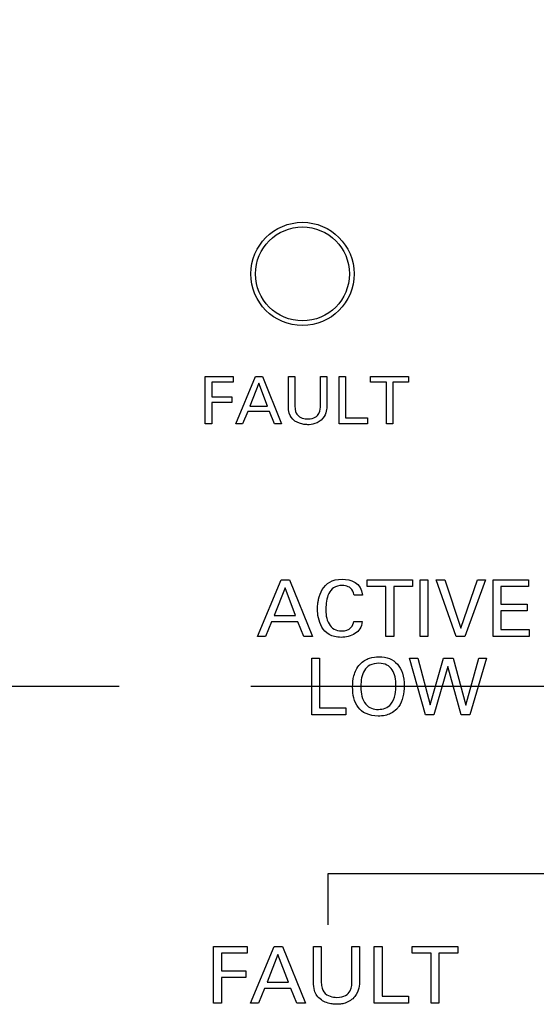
# Model space of a CAD drawing. Header units: inches. Extents: x 0 to 34, y 0 to 22.
# Tile 41 of 89: x 8.589 to 9.139, y 15.348 to 16.396. Entities that reach past the tile are written whole.
import ezdxf

# ---------------------------------------------------------------- set-up
doc = ezdxf.new("R2010")
doc.units = ezdxf.units.IN
doc.header["$LTSCALE"] = 1.87
doc.header["$MEASUREMENT"] = 0
doc.linetypes.add('CENTER', pattern=[0.6, 0.375, -0.075, 0.075, -0.075])
doc.layers.get('0').update_dxf_attribs({"linetype": 'CONTINUOUS'})
for name, color, linetype in [('DATUMCURVES', 7, 'CONTINUOUS'), ('DEFAULT_1', 7, 'CENTER'), ('DIMENSIONS', 7, 'CONTINUOUS')]:
    doc.layers.add(name, color=color, linetype=linetype)
doc.styles.get("Standard").update_dxf_attribs({"font": 'txt', "width": 0.8})
doc.dimstyles.new('DIMSTYLE_1', dxfattribs={"dimtxt": 0.125, "dimasz": 0.18, "dimexe": 0.18, "dimexo": 0.0625, "dimgap": 0.09, "dimtad": 0, "dimtih": 1, "dimtoh": 1, "dimdec": 3, "dimzin": 4, "dimdsep": 46, "dimtxsty": 'STANDARD', "dimblk": '_FILLED', "dimblk1": '_FILLED', "dimblk2": '_FILLED', "dimcen": 0.09, "dimadec": 0, "dimazin": 0, "dimtp": 0.001, "dimtm": 0.001, "dimtfac": 1, "dimtdec": 3, "dimtofl": 0, "dimtmove": 0, "dimatfit": 3, "dimldrblk": '_FILLED', "dimfxl": 1, "dimtolj": 1, "dimtzin": 4, "dimarcsym": 0})

# ---------------------------------------------------------------- blocks, each defined once
blk = doc.blocks.new('*D12')
at = {"layer": 'DIMENSIONS', "color": 2, "linetype": 'CONTINUOUS'}
blk.add_line((12.8132, 15.8742), (12.8132, 18.0661), dxfattribs=at)
at = {"layer": 'DIMENSIONS', "color": 2, "linetype": 'CONTINUOUS', "width": 0.8}
for s, p in [(']', (12.8757, 19.4536)), ('219.28', (12.8757, 18.8536)), ('[', (12.8757, 18.7536)), ('8.633', (12.8757, 18.1286))]:
    blk.add_text(s, height=0.125, rotation=90, dxfattribs=at).set_placement(p)
blk = doc.blocks.new('_FILLED')
at = {"color": 0, "linetype": 'BYBLOCK'}
blk.add_solid([(0, 0), (-1, 0.1736), (-1, -0.1736)], dxfattribs=at)
blk = doc.blocks.new('*D14')
at = {"layer": 'DIMENSIONS', "color": 2, "linetype": 'CONTINUOUS'}
blk.add_line((9.4132, 15.8742), (9.4132, 18.0661), dxfattribs=at)
at = {"layer": 'DIMENSIONS', "color": 2, "linetype": 'CONTINUOUS', "width": 0.8}
for s, p in [(']', (9.4757, 19.4536)), ('132.92', (9.4757, 18.8536)), ('[', (9.4757, 18.7536)), ('5.233', (9.4757, 18.1286))]:
    blk.add_text(s, height=0.125, rotation=90, dxfattribs=at).set_placement(p)
blk = doc.blocks.new('*D15')
at = {"layer": 'DIMENSIONS', "color": 2, "linetype": 'CONTINUOUS'}
blk.add_line((11.1132, 15.8742), (11.1132, 18.0661), dxfattribs=at)
at = {"layer": 'DIMENSIONS', "color": 2, "linetype": 'CONTINUOUS', "width": 0.8}
for s, p in [(']', (11.1757, 19.3536)), ('176.1', (11.1757, 18.8536)), ('[', (11.1757, 18.7536)), ('6.933', (11.1757, 18.1286))]:
    blk.add_text(s, height=0.125, rotation=90, dxfattribs=at).set_placement(p)

msp = doc.modelspace()

# ---------------------------------------------------------------- linework, layer by layer
at = {"color": 7, "linetype": 'CONTINUOUS'}
for radius in [0.055, 0.05]:
    msp.add_circle((8.8902, 16.1256), radius, dxfattribs=at)
at = {"layer": 'DATUMCURVES', "color": 40, "linetype": 'CONTINUOUS'}
for points in [[(8.7866, 16.0162, 0.334), (8.7866, 16.0162, 0.334), (8.8164, 16.0162, 0.334), (8.8164, 16.0162, 0.334)], [(8.7866, 15.966, 0.334), (8.7866, 15.966, 0.334), (8.7866, 16.0162, 0.334), (8.7866, 16.0162, 0.334)], [(8.8164, 16.0162, 0.334), (8.8164, 16.0162, 0.334), (8.8164, 16.0103, 0.334), (8.8164, 16.0103, 0.334)], [(8.8192, 15.966, 0.334), (8.8192, 15.966, 0.334), (8.8403, 16.0162, 0.334), (8.8403, 16.0162, 0.334)], [(8.8403, 16.0162, 0.334), (8.8403, 16.0162, 0.334), (8.8477, 16.0162, 0.334), (8.8477, 16.0162, 0.334)], [(8.8477, 16.0162, 0.334), (8.8477, 16.0162, 0.334), (8.868, 15.966, 0.334), (8.868, 15.966, 0.334)], [(8.8752, 15.9856, 0.334), (8.8752, 15.9856, 0.334), (8.8752, 16.0162, 0.334), (8.8752, 16.0162, 0.334)], [(8.8752, 16.0162, 0.334), (8.8752, 16.0162, 0.334), (8.8821, 16.0162, 0.334), (8.8821, 16.0162, 0.334)], [(8.8821, 16.0162, 0.334), (8.8821, 16.0162, 0.334), (8.8821, 15.9851, 0.334), (8.8821, 15.9851, 0.334)], [(8.9093, 15.9854, 0.334), (8.9093, 15.9854, 0.334), (8.9093, 16.0162, 0.334), (8.9093, 16.0162, 0.334)], [(8.9093, 16.0162, 0.334), (8.9093, 16.0162, 0.334), (8.9161, 16.0162, 0.334), (8.9161, 16.0162, 0.334)], [(8.9161, 16.0162, 0.334), (8.9161, 16.0162, 0.334), (8.9161, 15.9853, 0.334), (8.9161, 15.9853, 0.334)], [(8.9292, 16.0162, 0.334), (8.9292, 16.0162, 0.334), (8.9361, 16.0162, 0.334), (8.9361, 16.0162, 0.334)], [(8.9292, 15.966, 0.334), (8.9292, 15.966, 0.334), (8.9292, 16.0162, 0.334), (8.9292, 16.0162, 0.334)], [(8.9361, 16.0162, 0.334), (8.9361, 16.0162, 0.334), (8.9361, 15.9722, 0.334), (8.9361, 15.9722, 0.334)], [(8.9628, 16.0103, 0.334), (8.9628, 16.0103, 0.334), (8.9628, 16.0162, 0.334), (8.9628, 16.0162, 0.334)], [(8.9628, 16.0162, 0.334), (8.9628, 16.0162, 0.334), (9.0033, 16.0162, 0.334), (9.0033, 16.0162, 0.334)], [(9.0033, 16.0162, 0.334), (9.0033, 16.0162, 0.334), (9.0033, 16.0103, 0.334), (9.0033, 16.0103, 0.334)], [(8.8164, 16.0103, 0.334), (8.8164, 16.0103, 0.334), (8.7937, 16.0103, 0.334), (8.7937, 16.0103, 0.334)], [(8.7937, 16.0103, 0.334), (8.7937, 16.0103, 0.334), (8.7937, 15.9947, 0.334), (8.7937, 15.9947, 0.334)], [(8.8437, 16.0093, 0.334), (8.8437, 16.0093, 0.334), (8.834, 15.9847, 0.334), (8.834, 15.9847, 0.334)], [(8.853, 15.9847, 0.334), (8.853, 15.9847, 0.334), (8.8437, 16.0093, 0.334), (8.8437, 16.0093, 0.334)], [(8.9796, 16.0103, 0.334), (8.9796, 16.0103, 0.334), (8.9628, 16.0103, 0.334), (8.9628, 16.0103, 0.334)], [(8.9796, 15.966, 0.334), (8.9796, 15.966, 0.334), (8.9796, 16.0103, 0.334), (8.9796, 16.0103, 0.334)], [(9.0033, 16.0103, 0.334), (9.0033, 16.0103, 0.334), (8.9865, 16.0103, 0.334), (8.9865, 16.0103, 0.334)], [(8.9865, 16.0103, 0.334), (8.9865, 16.0103, 0.334), (8.9865, 15.966, 0.334), (8.9865, 15.966, 0.334)], [(8.7937, 15.9947, 0.334), (8.7937, 15.9947, 0.334), (8.8151, 15.9947, 0.334), (8.8151, 15.9947, 0.334)], [(8.8151, 15.9947, 0.334), (8.8151, 15.9947, 0.334), (8.8151, 15.9888, 0.334), (8.8151, 15.9888, 0.334)], [(8.8151, 15.9888, 0.334), (8.8151, 15.9888, 0.334), (8.7937, 15.9888, 0.334), (8.7937, 15.9888, 0.334)], [(8.7937, 15.9888, 0.334), (8.7937, 15.9888, 0.334), (8.7937, 15.966, 0.334), (8.7937, 15.966, 0.334)], [(8.834, 15.9847, 0.334), (8.834, 15.9847, 0.334), (8.853, 15.9847, 0.334), (8.853, 15.9847, 0.334)], [(8.8318, 15.9791, 0.334), (8.8318, 15.9791, 0.334), (8.8264, 15.966, 0.334), (8.8264, 15.966, 0.334)], [(8.855, 15.9791, 0.334), (8.855, 15.9791, 0.334), (8.8318, 15.9791, 0.334), (8.8318, 15.9791, 0.334)], [(8.8605, 15.966, 0.334), (8.8605, 15.966, 0.334), (8.855, 15.9791, 0.334), (8.855, 15.9791, 0.334)], [(8.7937, 15.966, 0.334), (8.7937, 15.966, 0.334), (8.7866, 15.966, 0.334), (8.7866, 15.966, 0.334)], [(8.8264, 15.966, 0.334), (8.8264, 15.966, 0.334), (8.8192, 15.966, 0.334), (8.8192, 15.966, 0.334)], [(8.868, 15.966, 0.334), (8.868, 15.966, 0.334), (8.8605, 15.966, 0.334), (8.8605, 15.966, 0.334)], [(8.9594, 15.966, 0.334), (8.9594, 15.966, 0.334), (8.9292, 15.966, 0.334), (8.9292, 15.966, 0.334)], [(8.9361, 15.9722, 0.334), (8.9361, 15.9722, 0.334), (8.9594, 15.9722, 0.334), (8.9594, 15.9722, 0.334)], [(8.9594, 15.9722, 0.334), (8.9594, 15.9722, 0.334), (8.9594, 15.966, 0.334), (8.9594, 15.966, 0.334)], [(8.9865, 15.966, 0.334), (8.9865, 15.966, 0.334), (8.9796, 15.966, 0.334), (8.9796, 15.966, 0.334)], [(8.8422, 15.7394, 0.334), (8.8422, 15.7394, 0.334), (8.8675, 15.7996, 0.334), (8.8675, 15.7996, 0.334)], [(8.8675, 15.7996, 0.334), (8.8675, 15.7996, 0.334), (8.8765, 15.7996, 0.334), (8.8765, 15.7996, 0.334)], [(8.8765, 15.7996, 0.334), (8.8765, 15.7996, 0.334), (8.9008, 15.7394, 0.334), (8.9008, 15.7394, 0.334)], [(8.959, 15.7925, 0.334), (8.959, 15.7925, 0.334), (8.959, 15.7996, 0.334), (8.959, 15.7996, 0.334)], [(8.959, 15.7996, 0.334), (8.959, 15.7996, 0.334), (9.0075, 15.7996, 0.334), (9.0075, 15.7996, 0.334)], [(9.0075, 15.7996, 0.334), (9.0075, 15.7996, 0.334), (9.0075, 15.7925, 0.334), (9.0075, 15.7925, 0.334)], [(9.0155, 15.7996, 0.334), (9.0155, 15.7996, 0.334), (9.0238, 15.7996, 0.334), (9.0238, 15.7996, 0.334)], [(9.0155, 15.7394, 0.334), (9.0155, 15.7394, 0.334), (9.0155, 15.7996, 0.334), (9.0155, 15.7996, 0.334)], [(9.0238, 15.7996, 0.334), (9.0238, 15.7996, 0.334), (9.0238, 15.7394, 0.334), (9.0238, 15.7394, 0.334)], [(9.0539, 15.7394, 0.334), (9.0539, 15.7394, 0.334), (9.0325, 15.7996, 0.334), (9.0325, 15.7996, 0.334)], [(9.0325, 15.7996, 0.334), (9.0325, 15.7996, 0.334), (9.0417, 15.7996, 0.334), (9.0417, 15.7996, 0.334)], [(9.0417, 15.7996, 0.334), (9.0417, 15.7996, 0.334), (9.0588, 15.7481, 0.334), (9.0588, 15.7481, 0.334)], [(9.0588, 15.7481, 0.334), (9.0588, 15.7481, 0.334), (9.0768, 15.7996, 0.334), (9.0768, 15.7996, 0.334)], [(9.0852, 15.7996, 0.334), (9.0852, 15.7996, 0.334), (9.063, 15.7394, 0.334), (9.063, 15.7394, 0.334)], [(9.0768, 15.7996, 0.334), (9.0768, 15.7996, 0.334), (9.0852, 15.7996, 0.334), (9.0852, 15.7996, 0.334)], [(9.0932, 15.7996, 0.334), (9.0932, 15.7996, 0.334), (9.1309, 15.7996, 0.334), (9.1309, 15.7996, 0.334)], [(9.0932, 15.7394, 0.334), (9.0932, 15.7394, 0.334), (9.0932, 15.7996, 0.334), (9.0932, 15.7996, 0.334)], [(9.1309, 15.7996, 0.334), (9.1309, 15.7996, 0.334), (9.1309, 15.7925, 0.334), (9.1309, 15.7925, 0.334)], [(8.8716, 15.7913, 0.334), (8.8716, 15.7913, 0.334), (8.86, 15.7618, 0.334), (8.86, 15.7618, 0.334)], [(8.8827, 15.7618, 0.334), (8.8827, 15.7618, 0.334), (8.8716, 15.7913, 0.334), (8.8716, 15.7913, 0.334)], [(8.9791, 15.7925, 0.334), (8.9791, 15.7925, 0.334), (8.959, 15.7925, 0.334), (8.959, 15.7925, 0.334)], [(8.9791, 15.7394, 0.334), (8.9791, 15.7394, 0.334), (8.9791, 15.7925, 0.334), (8.9791, 15.7925, 0.334)], [(9.0075, 15.7925, 0.334), (9.0075, 15.7925, 0.334), (8.9874, 15.7925, 0.334), (8.9874, 15.7925, 0.334)], [(8.9874, 15.7925, 0.334), (8.9874, 15.7925, 0.334), (8.9874, 15.7394, 0.334), (8.9874, 15.7394, 0.334)], [(9.1309, 15.7925, 0.334), (9.1309, 15.7925, 0.334), (9.1015, 15.7925, 0.334), (9.1015, 15.7925, 0.334)], [(9.1015, 15.7925, 0.334), (9.1015, 15.7925, 0.334), (9.1015, 15.7737, 0.334), (9.1015, 15.7737, 0.334)], [(8.9541, 15.7833, 0.334), (8.9541, 15.7833, 0.334), (8.9452, 15.7833, 0.334), (8.9452, 15.7833, 0.334)], [(9.1015, 15.7737, 0.334), (9.1015, 15.7737, 0.334), (9.1295, 15.7737, 0.334), (9.1295, 15.7737, 0.334)], [(9.1295, 15.7667, 0.334), (9.1295, 15.7667, 0.334), (9.1015, 15.7667, 0.334), (9.1015, 15.7667, 0.334)], [(9.1015, 15.7667, 0.334), (9.1015, 15.7667, 0.334), (9.1015, 15.7467, 0.334), (9.1015, 15.7467, 0.334)], [(9.1295, 15.7737, 0.334), (9.1295, 15.7737, 0.334), (9.1295, 15.7667, 0.334), (9.1295, 15.7667, 0.334)], [(8.8573, 15.755, 0.334), (8.8573, 15.755, 0.334), (8.8508, 15.7394, 0.334), (8.8508, 15.7394, 0.334)], [(8.8852, 15.755, 0.334), (8.8852, 15.755, 0.334), (8.8573, 15.755, 0.334), (8.8573, 15.755, 0.334)], [(8.86, 15.7618, 0.334), (8.86, 15.7618, 0.334), (8.8827, 15.7618, 0.334), (8.8827, 15.7618, 0.334)], [(8.8917, 15.7394, 0.334), (8.8917, 15.7394, 0.334), (8.8852, 15.755, 0.334), (8.8852, 15.755, 0.334)], [(8.9448, 15.7552, 0.334), (8.9448, 15.7552, 0.334), (8.9539, 15.7552, 0.334), (8.9539, 15.7552, 0.334)], [(9.1015, 15.7467, 0.334), (9.1015, 15.7467, 0.334), (9.1316, 15.7467, 0.334), (9.1316, 15.7467, 0.334)], [(9.1316, 15.7467, 0.334), (9.1316, 15.7467, 0.334), (9.1316, 15.7394, 0.334), (9.1316, 15.7394, 0.334)], [(8.8508, 15.7394, 0.334), (8.8508, 15.7394, 0.334), (8.8422, 15.7394, 0.334), (8.8422, 15.7394, 0.334)], [(8.9008, 15.7394, 0.334), (8.9008, 15.7394, 0.334), (8.8917, 15.7394, 0.334), (8.8917, 15.7394, 0.334)], [(8.9874, 15.7394, 0.334), (8.9874, 15.7394, 0.334), (8.9791, 15.7394, 0.334), (8.9791, 15.7394, 0.334)], [(9.0238, 15.7394, 0.334), (9.0238, 15.7394, 0.334), (9.0155, 15.7394, 0.334), (9.0155, 15.7394, 0.334)], [(9.063, 15.7394, 0.334), (9.063, 15.7394, 0.334), (9.0539, 15.7394, 0.334), (9.0539, 15.7394, 0.334)], [(9.1316, 15.7394, 0.334), (9.1316, 15.7394, 0.334), (9.0932, 15.7394, 0.334), (9.0932, 15.7394, 0.334)], [(8.9001, 15.7162, 0.334), (8.9001, 15.7162, 0.334), (8.9084, 15.7162, 0.334), (8.9084, 15.7162, 0.334)], [(8.9001, 15.6561, 0.334), (8.9001, 15.6561, 0.334), (8.9001, 15.7162, 0.334), (8.9001, 15.7162, 0.334)], [(8.9084, 15.7162, 0.334), (8.9084, 15.7162, 0.334), (8.9084, 15.6635, 0.334), (8.9084, 15.6635, 0.334)], [(9.0213, 15.6561, 0.334), (9.0213, 15.6561, 0.334), (9.0042, 15.7162, 0.334), (9.0042, 15.7162, 0.334)], [(9.0042, 15.7162, 0.334), (9.0042, 15.7162, 0.334), (9.0131, 15.7162, 0.334), (9.0131, 15.7162, 0.334)], [(9.0131, 15.7162, 0.334), (9.0131, 15.7162, 0.334), (9.0261, 15.6667, 0.334), (9.0261, 15.6667, 0.334)], [(9.0261, 15.6667, 0.334), (9.0261, 15.6667, 0.334), (9.0405, 15.7162, 0.334), (9.0405, 15.7162, 0.334)], [(9.0405, 15.7162, 0.334), (9.0405, 15.7162, 0.334), (9.0508, 15.7162, 0.334), (9.0508, 15.7162, 0.334)], [(9.0508, 15.7162, 0.334), (9.0508, 15.7162, 0.334), (9.0644, 15.6663, 0.334), (9.0644, 15.6663, 0.334)], [(9.0644, 15.6663, 0.334), (9.0644, 15.6663, 0.334), (9.078, 15.7162, 0.334), (9.078, 15.7162, 0.334)], [(9.0862, 15.7162, 0.334), (9.0862, 15.7162, 0.334), (9.0684, 15.6561, 0.334), (9.0684, 15.6561, 0.334)], [(9.078, 15.7162, 0.334), (9.078, 15.7162, 0.334), (9.0862, 15.7162, 0.334), (9.0862, 15.7162, 0.334)], [(9.0452, 15.7075, 0.334), (9.0452, 15.7075, 0.334), (9.0303, 15.6561, 0.334), (9.0303, 15.6561, 0.334)], [(9.0591, 15.6561, 0.334), (9.0591, 15.6561, 0.334), (9.0452, 15.7075, 0.334), (9.0452, 15.7075, 0.334)], [(8.9524, 15.6853, 0.334), (8.9525, 15.6788, 0.334), (8.9537, 15.6721, 0.334), (8.9577, 15.6672, 0.334)], [(8.9084, 15.6635, 0.334), (8.9084, 15.6635, 0.334), (8.9364, 15.6635, 0.334), (8.9364, 15.6635, 0.334)], [(8.9364, 15.6635, 0.334), (8.9364, 15.6635, 0.334), (8.9364, 15.6561, 0.334), (8.9364, 15.6561, 0.334)], [(8.9364, 15.6561, 0.334), (8.9364, 15.6561, 0.334), (8.9001, 15.6561, 0.334), (8.9001, 15.6561, 0.334)], [(9.0303, 15.6561, 0.334), (9.0303, 15.6561, 0.334), (9.0213, 15.6561, 0.334), (9.0213, 15.6561, 0.334)], [(9.0684, 15.6561, 0.334), (9.0684, 15.6561, 0.334), (9.0591, 15.6561, 0.334), (9.0591, 15.6561, 0.334)], [(8.9176, 15.4323, 0.334), (8.9176, 15.4323, 0.334), (8.9176, 15.4868, 0.334), (8.9176, 15.4868, 0.334)], [(8.9176, 15.4868, 0.334), (8.9176, 15.4868, 0.334), (9.3218, 15.4868, 0.334), (9.3218, 15.4868, 0.334)], [(8.7955, 15.3488, 0.334), (8.7955, 15.3488, 0.334), (8.7955, 15.409, 0.334), (8.7955, 15.409, 0.334)], [(8.7955, 15.409, 0.334), (8.7955, 15.409, 0.334), (8.8314, 15.409, 0.334), (8.8314, 15.409, 0.334)], [(8.8314, 15.409, 0.334), (8.8314, 15.409, 0.334), (8.8314, 15.4019, 0.334), (8.8314, 15.4019, 0.334)], [(8.8347, 15.3488, 0.334), (8.8347, 15.3488, 0.334), (8.86, 15.409, 0.334), (8.86, 15.409, 0.334)], [(8.86, 15.409, 0.334), (8.86, 15.409, 0.334), (8.869, 15.409, 0.334), (8.869, 15.409, 0.334)], [(8.869, 15.409, 0.334), (8.869, 15.409, 0.334), (8.8933, 15.3488, 0.334), (8.8933, 15.3488, 0.334)], [(8.9019, 15.409, 0.334), (8.9019, 15.409, 0.334), (8.9102, 15.409, 0.334), (8.9102, 15.409, 0.334)], [(8.9019, 15.3723, 0.334), (8.9019, 15.3723, 0.334), (8.9019, 15.409, 0.334), (8.9019, 15.409, 0.334)], [(8.9102, 15.409, 0.334), (8.9102, 15.409, 0.334), (8.9102, 15.3718, 0.334), (8.9102, 15.3718, 0.334)], [(8.9429, 15.409, 0.334), (8.9429, 15.409, 0.334), (8.9509, 15.409, 0.334), (8.9509, 15.409, 0.334)], [(8.9429, 15.3721, 0.334), (8.9429, 15.3721, 0.334), (8.9429, 15.409, 0.334), (8.9429, 15.409, 0.334)], [(8.9509, 15.409, 0.334), (8.9509, 15.409, 0.334), (8.9509, 15.3719, 0.334), (8.9509, 15.3719, 0.334)], [(8.9667, 15.3488, 0.334), (8.9667, 15.3488, 0.334), (8.9667, 15.409, 0.334), (8.9667, 15.409, 0.334)], [(8.9667, 15.409, 0.334), (8.9667, 15.409, 0.334), (8.975, 15.409, 0.334), (8.975, 15.409, 0.334)], [(8.975, 15.409, 0.334), (8.975, 15.409, 0.334), (8.975, 15.3563, 0.334), (8.975, 15.3563, 0.334)], [(9.007, 15.409, 0.334), (9.007, 15.409, 0.334), (9.0556, 15.409, 0.334), (9.0556, 15.409, 0.334)], [(9.007, 15.4019, 0.334), (9.007, 15.4019, 0.334), (9.007, 15.409, 0.334), (9.007, 15.409, 0.334)], [(9.0556, 15.409, 0.334), (9.0556, 15.409, 0.334), (9.0556, 15.4019, 0.334), (9.0556, 15.4019, 0.334)], [(8.804, 15.4019, 0.334), (8.804, 15.4019, 0.334), (8.804, 15.3832, 0.334), (8.804, 15.3832, 0.334)], [(8.8314, 15.4019, 0.334), (8.8314, 15.4019, 0.334), (8.804, 15.4019, 0.334), (8.804, 15.4019, 0.334)], [(8.8641, 15.4008, 0.334), (8.8641, 15.4008, 0.334), (8.8525, 15.3713, 0.334), (8.8525, 15.3713, 0.334)], [(8.8752, 15.3713, 0.334), (8.8752, 15.3713, 0.334), (8.8641, 15.4008, 0.334), (8.8641, 15.4008, 0.334)], [(9.0272, 15.4019, 0.334), (9.0272, 15.4019, 0.334), (9.007, 15.4019, 0.334), (9.007, 15.4019, 0.334)], [(9.0272, 15.3488, 0.334), (9.0272, 15.3488, 0.334), (9.0272, 15.4019, 0.334), (9.0272, 15.4019, 0.334)], [(9.0354, 15.4019, 0.334), (9.0354, 15.4019, 0.334), (9.0354, 15.3488, 0.334), (9.0354, 15.3488, 0.334)], [(9.0556, 15.4019, 0.334), (9.0556, 15.4019, 0.334), (9.0354, 15.4019, 0.334), (9.0354, 15.4019, 0.334)], [(8.804, 15.3832, 0.334), (8.804, 15.3832, 0.334), (8.8298, 15.3832, 0.334), (8.8298, 15.3832, 0.334)], [(8.804, 15.3762, 0.334), (8.804, 15.3762, 0.334), (8.804, 15.3488, 0.334), (8.804, 15.3488, 0.334)], [(8.8298, 15.3762, 0.334), (8.8298, 15.3762, 0.334), (8.804, 15.3762, 0.334), (8.804, 15.3762, 0.334)], [(8.8298, 15.3832, 0.334), (8.8298, 15.3832, 0.334), (8.8298, 15.3762, 0.334), (8.8298, 15.3762, 0.334)], [(8.8525, 15.3713, 0.334), (8.8525, 15.3713, 0.334), (8.8752, 15.3713, 0.334), (8.8752, 15.3713, 0.334)], [(8.8498, 15.3645, 0.334), (8.8498, 15.3645, 0.334), (8.8433, 15.3488, 0.334), (8.8433, 15.3488, 0.334)], [(8.8777, 15.3645, 0.334), (8.8777, 15.3645, 0.334), (8.8498, 15.3645, 0.334), (8.8498, 15.3645, 0.334)], [(8.8842, 15.3488, 0.334), (8.8842, 15.3488, 0.334), (8.8777, 15.3645, 0.334), (8.8777, 15.3645, 0.334)], [(8.975, 15.3563, 0.334), (8.975, 15.3563, 0.334), (9.003, 15.3563, 0.334), (9.003, 15.3563, 0.334)], [(9.003, 15.3563, 0.334), (9.003, 15.3563, 0.334), (9.003, 15.3488, 0.334), (9.003, 15.3488, 0.334)], [(8.804, 15.3488, 0.334), (8.804, 15.3488, 0.334), (8.7955, 15.3488, 0.334), (8.7955, 15.3488, 0.334)], [(8.8433, 15.3488, 0.334), (8.8433, 15.3488, 0.334), (8.8347, 15.3488, 0.334), (8.8347, 15.3488, 0.334)], [(8.8933, 15.3488, 0.334), (8.8933, 15.3488, 0.334), (8.8842, 15.3488, 0.334), (8.8842, 15.3488, 0.334)], [(9.003, 15.3488, 0.334), (9.003, 15.3488, 0.334), (8.9667, 15.3488, 0.334), (8.9667, 15.3488, 0.334)], [(9.0354, 15.3488, 0.334), (9.0354, 15.3488, 0.334), (9.0272, 15.3488, 0.334), (9.0272, 15.3488, 0.334)]]:
    msp.add_open_spline(points, degree=3, dxfattribs=at)
for points, knots in [([(8.9161, 15.9853, 0.334), (8.9161, 15.9839, 0.334), (8.9161, 15.9799, 0.334), (8.9124, 15.9707, 0.334), (8.903, 15.9652, 0.334), (8.8963, 15.9649, 0.334), (8.8919, 15.9652, 0.334), (8.8852, 15.9667, 0.334), (8.8784, 15.9709, 0.334), (8.8752, 15.9781, 0.334), (8.8752, 15.9856, 0.334)], [0, 0, 0, 0, 0.114563, 0.229125, 0.370012, 0.510899, 0.602681, 0.694462, 0.878026, 1, 1, 1, 1]), ([(8.8821, 15.9851, 0.334), (8.8821, 15.9798, 0.334), (8.8847, 15.9746, 0.334), (8.8899, 15.9716, 0.334), (8.902, 15.9704, 0.334), (8.9092, 15.9765, 0.334), (8.9093, 15.9836, 0.334), (8.9093, 15.9854, 0.334)], [0, 0, 0, 0, 0.065268, 0.160602, 0.255936, 0.627968, 1, 1, 1, 1]), ([(8.9066, 15.7752, 0.334), (8.9068, 15.7765, 0.334), (8.9076, 15.7812, 0.334), (8.912, 15.7933, 0.334), (8.9265, 15.8044, 0.334), (8.953, 15.797, 0.334), (8.9541, 15.7833, 0.334)], [0, 0, 0, 0, 0.075553, 0.277026, 0.679973, 1, 1, 1, 1]), ([(8.9452, 15.7833, 0.334), (8.945, 15.7843, 0.334), (8.9444, 15.7883, 0.334), (8.9397, 15.7927, 0.334), (8.9316, 15.7944, 0.334), (8.9226, 15.7919, 0.334), (8.9178, 15.7854, 0.334), (8.9154, 15.7769, 0.334), (8.915, 15.7688, 0.334), (8.9152, 15.7636, 0.334), (8.9156, 15.7612, 0.334)], [0, 0, 0, 0, 0.194779, 0.292169, 0.389558, 0.511459, 0.633359, 0.75526, 0.87716, 1, 1, 1, 1]), ([(8.9539, 15.7552, 0.334), (8.9533, 15.7493, 0.334), (8.9474, 15.7409, 0.334), (8.9307, 15.7373, 0.334), (8.9176, 15.7408, 0.334), (8.9103, 15.7489, 0.334), (8.9067, 15.7593, 0.334), (8.906, 15.7678, 0.334), (8.9063, 15.7731, 0.334), (8.9066, 15.7752, 0.334)], [0, 0, 0, 0, 0.14711, 0.29422, 0.445091, 0.595962, 0.746834, 0.897705, 1, 1, 1, 1]), ([(8.9156, 15.7612, 0.334), (8.9161, 15.7582, 0.334), (8.9186, 15.7502, 0.334), (8.9281, 15.7433, 0.334), (8.943, 15.7475, 0.334), (8.9445, 15.7538, 0.334), (8.9448, 15.7552, 0.334)], [0, 0, 0, 0, 0.2182, 0.610959, 0.820151, 1, 1, 1, 1]), ([(8.9514, 15.7097, 0.334), (8.9545, 15.7131, 0.334), (8.9618, 15.7171, 0.334), (8.9735, 15.7183, 0.334), (8.9831, 15.7165, 0.334), (8.9918, 15.7105, 0.334), (8.9973, 15.7009, 0.334), (8.9991, 15.6881, 0.334), (8.9978, 15.6747, 0.334), (8.9944, 15.6666, 0.334), (8.9914, 15.6629, 0.334), (8.9906, 15.6621, 0.334)], [0, 0, 0, 0, 0.093929, 0.187859, 0.327819, 0.467779, 0.607739, 0.747699, 0.857395, 0.967091, 1, 1, 1, 1]), ([(8.9906, 15.6621, 0.334), (8.9888, 15.6602, 0.334), (8.9851, 15.6575, 0.334), (8.9784, 15.6551, 0.334), (8.9684, 15.6542, 0.334), (8.957, 15.6565, 0.334), (8.9489, 15.6634, 0.334), (8.9444, 15.6737, 0.334), (8.9433, 15.6845, 0.334), (8.9442, 15.6975, 0.334), (8.9481, 15.7062, 0.334), (8.9514, 15.7097, 0.334)], [0, 0, 0, 0, 0.098398, 0.168683, 0.238968, 0.373475, 0.507982, 0.642489, 0.776996, 0.888498, 1, 1, 1, 1]), ([(8.9898, 15.6868, 0.334), (8.9898, 15.6936, 0.334), (8.988, 15.7026, 0.334), (8.9808, 15.7095, 0.334), (8.9712, 15.7115, 0.334), (8.9613, 15.7093, 0.334), (8.9539, 15.7016, 0.334), (8.9523, 15.6922, 0.334), (8.9524, 15.6856, 0.334), (8.9524, 15.6853, 0.334)], [0, 0, 0, 0, 0.233926, 0.350889, 0.467853, 0.597738, 0.727624, 0.987395, 1, 1, 1, 1]), ([(8.9577, 15.6672, 0.334), (8.9611, 15.663, 0.334), (8.9713, 15.6603, 0.334), (8.9883, 15.6656, 0.334), (8.9898, 15.6827, 0.334), (8.9898, 15.6868, 0.334)], [0, 0, 0, 0, 0.285222, 0.580208, 1, 1, 1, 1]), ([(8.9509, 15.3719, 0.334), (8.9509, 15.3703, 0.334), (8.951, 15.3654, 0.334), (8.9465, 15.3545, 0.334), (8.9374, 15.349, 0.334), (8.9304, 15.3477, 0.334), (8.9262, 15.3475, 0.334), (8.9219, 15.3478, 0.334), (8.9139, 15.3496, 0.334), (8.9058, 15.3546, 0.334), (8.9019, 15.3633, 0.334), (8.9019, 15.3723, 0.334)], [0, 0, 0, 0, 0.114292, 0.228583, 0.369406, 0.439817, 0.510229, 0.602203, 0.694177, 0.878125, 1, 1, 1, 1]), ([(8.9102, 15.3718, 0.334), (8.9102, 15.3653, 0.334), (8.9133, 15.3591, 0.334), (8.9195, 15.3556, 0.334), (8.9341, 15.354, 0.334), (8.9427, 15.3614, 0.334), (8.9429, 15.3699, 0.334), (8.9429, 15.3721, 0.334)], [0, 0, 0, 0, 0.065468, 0.160784, 0.2561, 0.62805, 1, 1, 1, 1])]:
    msp.add_open_spline(points, degree=3, knots=knots, dxfattribs=at)
at = {"layer": 'DEFAULT_1', "color": 7, "linetype": 'CENTER'}
msp.add_line((7.7132, 15.6866), (9.2882, 15.6866), dxfattribs=at)

# ---------------------------------------------------------------- dimensions: what is measured, and where the dimension line sits
at = {"layer": 'DIMENSIONS', "color": 2, "linetype": 'CONTINUOUS'}
for feature_location, picture, middle in [((12.8132, 15.8742), '*D12', (12.8132, 18.8411)), ((9.4132, 15.8742), '*D14', (9.4132, 18.8411)), ((11.1132, 15.8742), '*D15', (11.1132, 18.7911))]:
    dim = msp.add_ordinate_dim(feature_location=feature_location, offset=(0, 2.192), dtype=1, origin=(4.1802, 15.8117), dimstyle='DIMSTYLE_1', dxfattribs=at)
    dim.commit()
    dim.dimension.update_dxf_attribs({"geometry": picture, "text_midpoint": middle})

doc.saveas('drawing.dxf')
